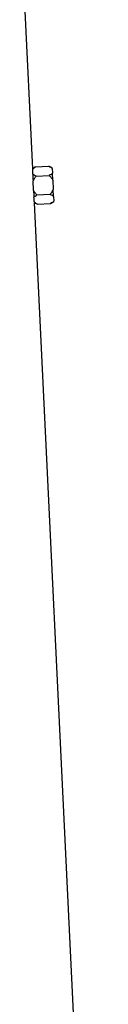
# Model space of a CAD drawing. Header units: millimetres. Extents: x 14 to 813, y 9 to 2008.
# Tile 7 of 9: x 683 to 724, y 1009 to 1509. Entities that reach past the tile are written whole.
import ezdxf

# ---------------------------------------------------------------- set-up
doc = ezdxf.new("R2010")
doc.units = ezdxf.units.MM

msp = doc.modelspace()

# ---------------------------------------------------------------- linework, layer by layer
at = {"color": 7, "linetype": 'Continuous', "lineweight": 25}
for p, q in [((687.57, 1433.07), (683.18, 1524.43)), ((689.02, 1434), (695.73, 1434.32)), ((697.41, 1433.45), (695.73, 1434.32)), ((689.02, 1434), (687.57, 1433.07)), ((689.25, 1429.25), (695.96, 1429.58)), ((697.43, 1433.19), (697.41, 1433.45)), ((697.43, 1433.19), (697.54, 1430.86)), ((697.71, 1427.25), (697.54, 1430.86)), ((687.72, 1426.76), (687.72, 1426.96)), ((687.95, 1422.1), (687.72, 1426.76)), ((697.71, 1427.25), (697.94, 1422.58)), ((687.96, 1421.92), (687.95, 1422.1)), ((689.7, 1419.77), (696.41, 1420.09)), ((698.11, 1418.96), (697.94, 1422.58)), ((723.68, 682.43), (688.4, 1415.81)), ((688.4, 1415.81), (689.93, 1415.02)), ((689.93, 1415.02), (696.64, 1415.35)), ((696.64, 1415.35), (698.24, 1416.37)), ((698.11, 1418.96), (698.22, 1416.63)), ((698.24, 1416.37), (698.22, 1416.63))]:
    msp.add_line(p, q, dxfattribs=at)
for centre, major_axis, start_param, end_param in [((465.15, 1419.65), (222.27, 16.05), 6.241284, 6.261065), ((465.15, 1400.62), (223.19, 16.11), 6.277606, 6.297328)]:
    msp.add_ellipse(centre, major_axis=major_axis, ratio=0.576237, start_param=start_param, end_param=end_param, dxfattribs=at)
for points, knots in [([(695.73, 1434.32), (696.06, 1434.15), (696.37, 1433.98), (696.95, 1433.6), (697.21, 1433.4), (697.43, 1433.19)], [0, 0, 0, 0, 0.5, 0.5, 1, 1, 1, 1]), ([(687.57, 1432.96), (687.57, 1432.99), (687.57, 1433.06), (687.57, 1432.93), (687.57, 1432.86)], [0, 0, 0, 0, 0.532906, 1, 1, 1, 1]), ([(687.62, 1430.32), (687.63, 1429.84), (687.64, 1429.32), (687.66, 1428.47), (687.67, 1428.17), (687.69, 1427.57), (687.7, 1427.27), (687.72, 1426.96)], [0, 0, 0, 0, 0.5, 0.5, 0.75, 0.75, 1, 1, 1, 1]), ([(689.25, 1429.25), (688.94, 1429.41), (688.64, 1429.58), (688.08, 1429.94), (687.83, 1430.12), (687.62, 1430.32)], [0, 0, 0, 0, 0.5, 0.5, 1, 1, 1, 1]), ([(697.54, 1430.86), (697.34, 1430.63), (697.1, 1430.41), (696.56, 1429.98), (696.27, 1429.78), (695.96, 1429.58)], [0, 0, 0, 0, 0.5, 0.5, 1, 1, 1, 1]), ([(695.96, 1429.58), (696.29, 1429.22), (696.62, 1428.86), (697.21, 1428.08), (697.48, 1427.67), (697.71, 1427.25)], [0, 0, 0, 0, 0.5, 0.5, 1, 1, 1, 1]), ([(687.72, 1426.76), (687.91, 1427.22), (688.14, 1427.65), (688.66, 1428.47), (688.95, 1428.87), (689.25, 1429.25)], [0, 0, 0, 0, 0.5, 0.5, 1, 1, 1, 1]), ([(689.7, 1419.77), (689.37, 1420.12), (689.04, 1420.49), (688.45, 1421.27), (688.18, 1421.67), (687.95, 1422.1)], [0, 0, 0, 0, 0.5, 0.5, 1, 1, 1, 1]), ([(687.96, 1421.92), (687.99, 1421.3), (688.03, 1420.7), (688.09, 1419.85), (688.11, 1419.57), (688.15, 1419.04), (688.16, 1418.79), (688.18, 1418.55)], [0, 0, 0, 0, 0.5, 0.5, 0.75, 0.75, 1, 1, 1, 1]), ([(688.18, 1418.55), (688.38, 1418.77), (688.61, 1418.98), (689.13, 1419.38), (689.41, 1419.58), (689.7, 1419.77)], [0, 0, 0, 0, 0.5, 0.5, 1, 1, 1, 1]), ([(697.94, 1422.58), (697.75, 1422.13), (697.52, 1421.7), (697, 1420.87), (696.72, 1420.48), (696.41, 1420.09)], [0, 0, 0, 0, 0.5, 0.5, 1, 1, 1, 1]), ([(696.41, 1420.09), (696.74, 1419.92), (697.05, 1419.75), (697.63, 1419.37), (697.89, 1419.17), (698.11, 1418.96)], [0, 0, 0, 0, 0.5, 0.5, 1, 1, 1, 1]), ([(688.38, 1416.02), (688.39, 1415.95), (688.4, 1415.82), (688.4, 1415.88), (688.39, 1415.92)], [0, 0, 0, 0, 0.477517, 1, 1, 1, 1]), ([(689.93, 1415.02), (689.64, 1415.18), (689.36, 1415.33), (688.84, 1415.66), (688.59, 1415.83), (688.38, 1416.02)], [0, 0, 0, 0, 0.5, 0.5, 1, 1, 1, 1]), ([(698.22, 1416.63), (698.03, 1416.4), (697.78, 1416.18), (697.25, 1415.75), (696.95, 1415.55), (696.64, 1415.35)], [0, 0, 0, 0, 0.5, 0.5, 1, 1, 1, 1])]:
    msp.add_open_spline(points, degree=3, knots=knots, dxfattribs=at)
msp.add_open_spline([(687.57, 1432.86), (687.96, 1433.27), (688.47, 1433.64), (689.02, 1434)], degree=3, dxfattribs=at)

doc.saveas('drawing.dxf')
